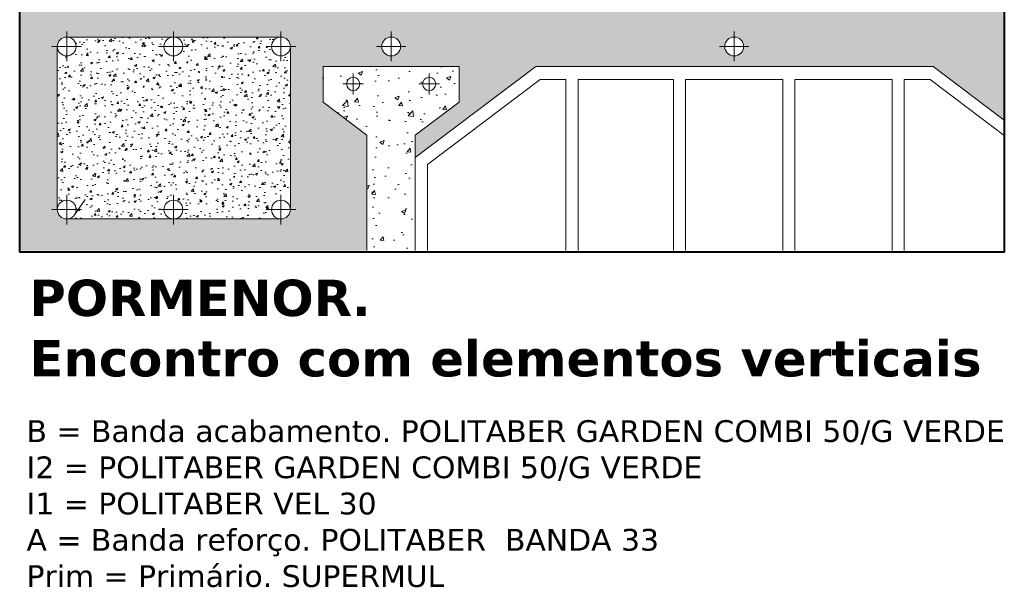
# Model space of a CAD drawing. Header units: metres. Extents: x 321 to 537, y 134 to 342.
# Tile 7 of 9: x 455 to 537, y 245 to 292. Entities that reach past the tile are written whole.
import ezdxf

# ---------------------------------------------------------------- set-up
doc = ezdxf.new("R2010")
doc.units = ezdxf.units.M
doc.header["$LTSCALE"] = 0.2
doc.layers.get('0').update_dxf_attribs({"lineweight": 13})
doc.layers.add('Sombreados', color=7, linetype='Continuous', lineweight=13)
doc.layers.add('Textos', color=7, linetype='Continuous')
pattern_1 = [(50, (6e-14, -10.8), (1.8218467, -0.159391), [0.1905, -2.0955]), (355, (6e-14, -10.8), (-0.352428, 1.9105664), [0.1524, -1.6764]), (100.451, (0.1518, -10.8133), (1.469425, 1.751167), [0.1619, -1.7809]), (46.1842, (6e-14, -10.292), (2.71079, -0.420423), [0.28575, -3.14325]), (96.6356, (0.226, -10.327), (2.374042, 2.474256), [0.24285, -2.67135]), (351.184, (6e-14, -10.292), (2.374046, 2.474251), [0.2286, -2.5146]), (21, (0.254, -10.419), (1.5161488, -1.0226552), [0.1905, -2.0955]), (326, (0.254, -10.419), (0.61802, 1.8418797), [0.1524, -1.6764]), (71.4514, (0.3803, -10.5042), (2.134165, 0.8192286), [0.1619, -1.7809]), (37.5, (6e-14, -10.8), (0.030886, 0.8455504), [0, -1.65608, 0, -1.7018, 0, -1.68275]), (7.5, (6e-14, -10.8), (0.6681966, 1.0018057), [0, -0.97028, 0, -1.61798, 0, -0.64135]), (327.5, (-0.5664, -10.8), (1.35590595, -0.05728744), [0, -0.635, 0, -1.9812, 0, -2.6289]), (317.5, (-0.8204, -10.8), (1.4812918, 0.254265), [0, -0.8255, 0, -1.31572, 0, -1.8669])]

msp = doc.modelspace()

# ---------------------------------------------------------------- hatches: boundary and pattern name
at = {"layer": 'Sombreados', "lineweight": 13}
h = msp.add_hatch(dxfattribs=at)
h.set_pattern_fill('AR-CONC', color=256, scale=0.01, style=0)
h.set_pattern_definition(pattern_1)
h.paths.add_polyline_path([(477.796, 289.862), (477.796, 276.36, -0.414214), (477.016, 275.581), (459.284, 275.581, -0.414214), (458.504, 276.36), (458.504, 289.862, -0.414214), (459.284, 290.642), (477.016, 290.642, -0.414214)], flags=16)
h.paths.add_polyline_path([(485.361, 289.862, -1), (486.92, 289.862, -1)], flags=16)
h.paths.add_polyline_path([(513.754, 289.862, -1), (515.314, 289.862, -1)], flags=16)
h.paths.add_polyline_path([(455.393, 272.968), (484.14, 272.968), (484.14, 282.518), (480.511, 285.255), (480.511, 288.194), (491.77, 288.194), (491.77, 285.255), (488.14, 282.518), (488.14, 280.666), (498.121, 288.193), (510.008, 288.191), (530.998, 288.194), (536.893, 283.748), (536.893, 293.193), (455.393, 293.193)])
h = msp.add_hatch(dxfattribs=at)
h.set_pattern_fill('AR-CONC', color=256, scale=0.01, style=0)
h.set_pattern_definition(pattern_1)
h.paths.add_polyline_path([(477.796, 289.862, -1), (476.237, 289.862, -0.414214), (477.016, 290.642), (468.116, 290.642, -0.414214), (468.895, 289.862, -1), (467.336, 289.862, -0.414214), (468.116, 290.642), (459.284, 290.642, -0.414214), (460.063, 289.862, -1), (458.504, 289.862), (458.504, 276.36, -1), (460.063, 276.36), (460.23, 276.36), (459.926, 275.919, -0.246925), (459.284, 275.581), (468.116, 275.581, -0.414214), (467.336, 276.36, -1), (468.895, 276.36, -0.414214), (468.116, 275.581), (477.016, 275.581, -0.414214), (476.237, 276.36, -1), (477.796, 276.36)])
h = msp.add_hatch(dxfattribs=at)
h.set_pattern_fill('AR-CONC', color=256, scale=0.02, style=0)
h.set_pattern_definition([(50, (6e-14, -10.8), (3.643693, -0.318782), [0.381, -4.191]), (355, (6e-14, -10.8), (-0.704857, 3.821133), [0.3048, -3.3528]), (100.451, (0.3036, -10.8266), (2.93885, 3.502334), [0.3238, -3.5618]), (46.1842, (6e-14, -9.784), (5.42158, -0.840847), [0.5715, -6.2865]), (96.6356, (0.452, -9.854), (4.748085, 4.94851), [0.4857, -5.3427]), (351.184, (6e-14, -9.784), (4.74809, 4.9485), [0.4572, -5.0292]), (21, (0.508, -10.038), (3.032298, -2.04531), [0.381, -4.191]), (326, (0.508, -10.038), (1.23604, 3.68376), [0.3048, -3.3528]), (71.4514, (0.7607, -10.2084), (4.26833, 1.638457), [0.3238, -3.5618]), (37.5, (6e-14, -10.8), (0.061772, 1.6911008), [0, -3.31216, 0, -3.4036, 0, -3.3655]), (7.5, (6e-14, -10.8), (1.336393, 2.0036115), [0, -1.94056, 0, -3.23596, 0, -1.2827]), (327.5, (-1.1328, -10.8), (2.711812, -0.114575), [0, -1.27, 0, -3.9624, 0, -5.2578]), (317.5, (-1.6408, -10.8), (2.962584, 0.50853), [0, -1.651, 0, -2.63144, 0, -3.7338])])
h.paths.add_polyline_path([(482.45, 286.755, -1), (483.541, 286.755, -1)], flags=16)
h.paths.add_polyline_path([(488.739, 286.755, -1), (489.831, 286.755, -1)], flags=16)
h.paths.add_polyline_path([(484.14, 272.968), (488.14, 272.968), (488.14, 282.518), (491.77, 285.255), (491.77, 288.194), (480.511, 288.194), (480.511, 285.255), (484.14, 282.518)])

# ---------------------------------------------------------------- linework, layer by layer
at = {"color": 7, "linetype": 'Continuous', "lineweight": 18}
for p, q in [((459.284, 288.637), (459.284, 291.088)), ((468.116, 288.637), (468.116, 291.088)), ((477.016, 288.637), (477.016, 291.088)), ((486.14, 288.637), (486.14, 291.088)), ((514.534, 288.637), (514.534, 291.088)), ((458.058, 289.862), (460.509, 289.862)), ((466.89, 289.862), (469.341, 289.862)), ((475.791, 289.862), (478.242, 289.862)), ((484.915, 289.862), (487.366, 289.862)), ((513.309, 289.862), (515.759, 289.862)), ((480.511, 288.194), (480.511, 285.255)), ((480.511, 288.194), (491.77, 288.194)), ((491.77, 288.194), (491.77, 285.255)), ((482.995, 285.897), (482.995, 287.613)), ((489.285, 285.897), (489.285, 287.613)), ((500.607, 272.968), (500.607, 287.128)), ((501.607, 272.968), (501.607, 287.128)), ((509.508, 272.968), (509.508, 287.128)), ((509.508, 272.968), (509.508, 287.128)), ((510.508, 272.968), (510.508, 287.128)), ((518.561, 272.968), (518.561, 287.128)), ((519.561, 272.968), (519.561, 287.128)), ((527.614, 272.968), (527.614, 287.128)), ((528.614, 272.968), (528.614, 287.128)), ((482.138, 286.755), (483.853, 286.755)), ((490.143, 286.755), (488.427, 286.755)), ((484.14, 282.518), (480.511, 285.255)), ((488.14, 282.518), (491.77, 285.255)), ((484.14, 272.968), (484.14, 282.518)), ((488.14, 282.518), (488.14, 272.968)), ((489.14, 272.968), (489.14, 280.092)), ((489.14, 272.968), (489.14, 280.092)), ((459.284, 275.135), (459.284, 277.586)), ((468.116, 275.135), (468.116, 277.586)), ((477.016, 275.135), (477.016, 277.586)), ((458.058, 276.36), (460.509, 276.36)), ((466.89, 276.36), (469.341, 276.36)), ((475.791, 276.36), (478.242, 276.36))]:
    msp.add_line(p, q, dxfattribs=at)
at = {"lineweight": 18}
for p, q in [((477.016, 290.642), (459.284, 290.642)), ((458.504, 289.862), (458.504, 276.36)), ((477.796, 276.36), (477.796, 289.862)), ((460.803, 277.193), (459.926, 275.919)), ((459.284, 275.581), (477.016, 275.581))]:
    msp.add_line(p, q, dxfattribs=at)
at = {"linetype": 'Continuous', "lineweight": 18}
for p, q in [((488.14, 280.666), (498.121, 288.193)), ((498.121, 288.193), (510.008, 288.191)), ((530.998, 288.194), (510.008, 288.191)), ((536.893, 283.748), (530.998, 288.194)), ((489.14, 280.092), (498.47, 287.128)), ((500.607, 287.128), (498.47, 287.128)), ((509.508, 287.128), (501.607, 287.128)), ((510.508, 287.128), (518.561, 287.128)), ((519.561, 287.128), (527.614, 287.128)), ((528.614, 287.128), (530.75, 287.128)), ((536.893, 282.496), (530.75, 287.128))]:
    msp.add_line(p, q, dxfattribs=at)
at = {"lineweight": 40}
msp.add_lwpolyline([(455.393, 342.225), (536.893, 342.225), (536.893, 272.823), (455.393, 272.823)], close=True, dxfattribs=at)
msp.add_lwpolyline([(455.393, 342.225), (536.893, 342.225), (536.893, 272.823), (455.393, 272.823)], close=True, dxfattribs=at)
at = {"color": 7, "linetype": 'Continuous', "lineweight": 18}
for centre, radius in [((459.284, 289.862), 0.78), ((468.116, 289.862), 0.78), ((477.016, 289.862), 0.78), ((486.14, 289.862), 0.78), ((514.534, 289.862), 0.78), ((482.995, 286.755), 0.546), ((489.285, 286.755), 0.546), ((459.284, 276.36), 0.78), ((468.116, 276.36), 0.78), ((477.016, 276.36), 0.78)]:
    msp.add_circle(centre, radius, dxfattribs=at)

# ---------------------------------------------------------------- texts
at = {"layer": 'Textos', "attachment_point": 1}
for s, insert, char_height, width in [('\\fVerdana|b1|i0;PORMENOR. \\PEncontro com elementos verticais', (456.195, 270.553), 3, 79.94579), ('\\fVerdana|b0|i0|c0|p34;B = Banda acabamento. POLITABER GARDEN COMBI 50/G VERDE\\PI2 = POLITABER GARDEN COMBI 50/G VERDE\\PI1 = POLITABER VEL 30\\PA = Banda reforço. POLITABER  BANDA 33 \\PPrim = Primário. SUPERMUL', (455.958, 258.926), 1.8, 85.76204)]:
    msp.add_mtext(s, dxfattribs=dict(at, insert=insert, char_height=char_height, width=width))

doc.saveas('drawing.dxf')
